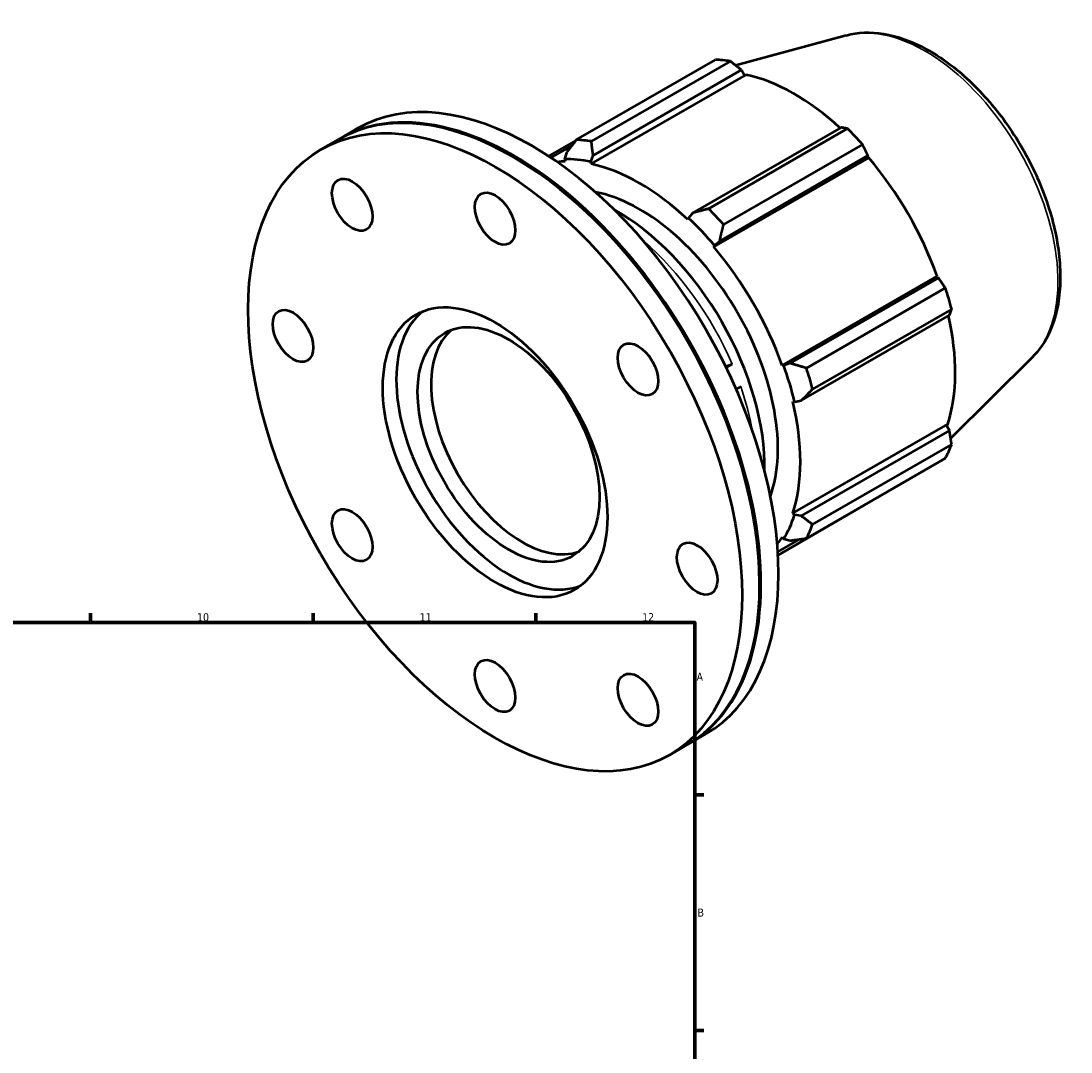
# Model space of a CAD drawing. Header units: millimetres. Extents: x -124 to 940, y -110 to 792.
# Tile 6 of 6: x 609 to 940, y 439 to 763. Entities that reach past the tile are written whole.
import ezdxf

# ---------------------------------------------------------------- set-up
doc = ezdxf.new("R2010")
doc.units = ezdxf.units.MM
for name, color, linetype, lineweight in [('Border (ISO)', 7, 'Continuous', 70), ('Visible (ISO)', 7, 'Continuous', 50), ('Visible Narrow (ISO)', 7, 'Continuous', 35)]:
    doc.layers.add(name, color=color, linetype=linetype, lineweight=lineweight)
doc.styles.add('Note Text (ISO)', font='tahoma.ttf')

# ---------------------------------------------------------------- blocks, each defined once
blk = doc.blocks.new('Borders Default Border')
at = {"layer": 'Border (ISO)'}
for p, q in [((630.75, 574), (630.75, 576.9)), ((700.83, 574), (700.83, 576.9)), ((770.92, 574), (770.92, 576.9)), ((821, 519.75), (823.9, 519.75)), ((821, 445.5), (823.9, 445.5))]:
    blk.add_line(p, q, dxfattribs=at)
at = {"layer": 'Border (ISO)', "flags": 128}
blk.add_lwpolyline([(20, 20), (20, 574), (821, 574), (821, 20), (20, 20)], dxfattribs=at)
at = {"layer": 'Border (ISO)', "color": 232, "true_color": 0xca0064, "char_height": 2.5, "attachment_point": 7, "style": 'Note Text (ISO)'}
for s, insert in [('10', (664.29, 574.35)), ('11', (734.37, 574.4)), ('12', (804.46, 574.4)), ('A', (821.59, 555.62)), ('B', (821.89, 481.37))]:
    blk.add_mtext(s, dxfattribs=dict(at, insert=insert))

msp = doc.modelspace()

# ---------------------------------------------------------------- linework, layer by layer
at = {"layer": 'Visible (ISO)'}
for p, q in [((868.735, 758.856), (833.89, 749.405)), ((783.714, 725.958), (827.504, 751.175)), ((832.257, 750.714), (788.467, 725.497)), ((789.007, 721.081), (835.683, 747.96)), ((835.683, 747.96), (836.637, 746.299)), ((788.41, 718.37), (837.18, 746.455)), ((836.637, 746.299), (837.18, 746.455)), ((709.198, 726.318), (714.731, 729.505)), ((867.118, 729.857), (820.443, 702.978)), ((825.339, 704.264), (869.129, 729.481)), ((703.24, 722.888), (708.773, 726.074)), ((783.551, 725.748), (774.981, 720.812)), ((873.882, 724.467), (830.092, 699.25)), ((775.719, 720.325), (782.282, 724.104)), ((780.59, 721.897), (780.004, 719.864)), ((788.246, 719.064), (789.007, 721.081)), ((828.86, 694.1), (875.536, 720.978)), ((875.536, 720.978), (875.327, 720.105)), ((764.179, 720.383), (763.968, 720.506)), ((780.004, 719.864), (780.255, 719.16)), ((788.41, 718.37), (788.246, 719.064)), ((827.017, 692.232), (875.788, 720.317)), ((875.327, 720.105), (875.788, 720.317)), ((819.026, 701.339), (818.863, 700.833)), ((820.443, 702.978), (819.026, 701.339)), ((827.017, 692.232), (827.269, 692.645)), ((827.269, 692.645), (828.86, 694.1)), ((848.551, 654.935), (897.321, 683.02)), ((897.764, 682.478), (851.089, 655.6)), ((897.321, 683.02), (896.907, 682.728)), ((896.907, 682.728), (897.764, 682.478)), ((856.165, 654.091), (899.955, 679.308)), ((901.924, 672.679), (858.134, 647.461)), ((854.575, 643.859), (901.251, 670.738)), ((832.774, 655.321), (830.917, 654.251)), ((849.034, 654.947), (848.551, 654.935)), ((851.089, 655.6), (849.034, 654.947)), ((927.204, 657.323), (901.623, 632.011)), ((835.487, 648.301), (834.048, 647.472)), ((851.928, 643.561), (852.448, 643.452)), ((852.448, 643.452), (854.575, 643.859)), ((851.928, 608.352), (900.699, 636.437)), ((900.699, 636.437), (900.292, 636.046)), ((900.292, 636.046), (901.251, 634.393)), ((901.251, 634.393), (854.575, 607.514)), ((858.134, 604.83), (901.924, 630.047)), ((899.955, 625.685), (856.165, 600.468)), ((847.248, 595.217), (873.882, 610.555)), ((852.448, 607.864), (851.928, 608.352)), ((854.575, 607.514), (852.448, 607.864)), ((847.19, 596.213), (854.091, 600.187)), ((848.551, 600.869), (849.034, 600.3)), ((849.034, 600.3), (851.089, 599.79)), ((841.449, 586.203), (841.449, 585.958)), ((818.985, 535.67), (824.518, 538.856)), ((813.027, 532.239), (818.56, 535.426))]:
    msp.add_line(p, q, dxfattribs=at)
for centre, major_axis, start_param, end_param in [((850.693, 680.865), (-38.425, 66.727), 5.8451561, 5.9396837), ((852.407, 681.852), (35.736, -62.056), 2.0696433, 2.6635608), ((769.624, 634.18), (-54.894, 95.324), 3.1415927, 6.2831853), ((763.667, 630.75), (-54.894, 95.324), 3.1415927, 6.2831853), ((764.091, 630.994), (-54.894, 95.324), 3.1377431, 6.2870348), ((850.693, 680.865), (38.425, -66.727), 1.9181653, 2.0126929), ((806.903, 655.648), (-38.425, 66.727), 5.8451561, 5.9396837), ((763.879, 630.872), (54.744, -95.064), 0.7873319, 2.3542608), ((803.636, 653.766), (-35.736, 62.056), 5.9796864, 6.0377505), ((803.636, 653.766), (-36.12, 62.723), 5.8051535, 5.9796864), ((803.636, 653.766), (-35.736, 62.056), 5.1942882, 5.8051535), ((852.407, 681.852), (35.736, -62.056), 1.2672974, 1.8781627), ((803.636, 653.766), (30.74, -53.382), 0.4576938, 2.6838988), ((796.742, 649.796), (32.662, -56.718), 0.7609163, 2.3806763), ((803.636, 653.766), (36.12, -62.723), 1.8781627, 2.0526956), ((806.903, 655.648), (-38.425, 66.727), 5.059758, 5.1542856), ((803.636, 653.766), (-35.736, 62.056), 4.4088901, 5.0197553), ((850.693, 680.865), (38.425, -66.727), 1.1327672, 1.2272947), ((762.376, 630.007), (24.952, -43.329), 3.2263834, 6.1983945), ((852.407, 681.852), (35.736, -62.056), 0.4818993, 1.0759774), ((766.619, 632.45), (20.211, -35.097), 3.2463387, 6.1784393), ((803.636, 653.766), (36.12, -62.723), 1.0927645, 1.2672974), ((806.903, 655.648), (-38.425, 66.727), 4.2743598, 4.3688874), ((803.636, 653.766), (-35.736, 62.056), 3.6234919, 4.2343571), ((850.693, 680.865), (38.425, -66.727), 0.347369, 0.4418966), ((803.636, 653.766), (36.12, -62.723), 0.3073663, 0.4818993), ((806.903, 655.648), (38.425, -66.727), 0.347369, 0.4418966), ((803.636, 653.766), (35.736, -62.056), 0.2454349, 0.3073663)]:
    msp.add_ellipse(centre, major_axis=major_axis, ratio=0.5780931, start_param=start_param, end_param=end_param, dxfattribs=at)
for centre, major_axis in [((758.134, 627.563), (54.894, -95.324)), ((713.134, 705.506), (4.491, -7.799)), ((758.134, 701.143), (4.491, -7.799)), ((758.134, 627.563), (24.952, -43.329)), ((694.494, 664.211), (4.491, -7.799)), ((762.376, 630.007), (20.211, -35.097)), ((803.134, 653.678), (4.491, -7.799)), ((713.134, 601.449), (4.491, -7.799)), ((821.773, 590.916), (4.491, -7.799)), ((758.134, 553.984), (4.491, -7.799)), ((803.134, 549.621), (4.491, -7.799))]:
    msp.add_ellipse(centre, major_axis=major_axis, ratio=0.5780931, dxfattribs=at)
for points, knots in [([(868.735, 758.856), (872.412, 759.853), (876.376, 759.983), (884.869, 758.629), (889.423, 756.977), (898.591, 751.993), (903.203, 748.583), (911.887, 740.426), (915.958, 735.682), (923.176, 725.361), (926.324, 719.789), (931.412, 708.34), (933.352, 702.464), (935.812, 690.932), (936.327, 685.28), (935.784, 674.741), (934.726, 669.848), (931.412, 662.433), (929.53, 659.625), (927.204, 657.323)], [5.6508865, 5.6508865, 5.6508865, 5.6508865, 5.9375323, 5.9375323, 6.2552526, 6.2552526, 6.5877037, 6.5877037, 6.9195397, 6.9195397, 7.2496192, 7.2496192, 7.5797848, 7.5797848, 7.9117999, 7.9117999, 8.2439261, 8.2439261, 8.4901479, 8.4901479, 8.4901479, 8.4901479]), ([(832.774, 655.321), (832.617, 655.231), (832.401, 655.121), (832.006, 654.945), (831.759, 654.846), (831.344, 654.7), (831.103, 654.628), (830.869, 654.57), (830.821, 654.558), (830.773, 654.548)], [0, 0, 0, 0, 0.06660826, 0.06660826, 0.13327168, 0.13327168, 0.20000386, 0.20000386, 0.21713015, 0.21713015, 0.21713015, 0.21713015])]:
    msp.add_open_spline(points, degree=3, knots=knots, dxfattribs=at)
for points, weights in [([(835.683, 747.96), (834.012, 749.313), (832.257, 750.714)], [1.00061432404, 1.00071565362, 1]), ([(869.129, 729.481), (868.11, 729.677), (867.118, 729.857)], [1, 1.00071565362, 1.00061432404]), ([(783.714, 725.958), (782.098, 723.874), (780.59, 721.897)], [1.01541112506, 1.0109814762, 1.0057494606]), ([(789.007, 721.081), (788.721, 723.232), (788.467, 725.497)], [1.0057494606, 1.0109814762, 1.01541112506]), ([(875.536, 720.978), (874.733, 722.691), (873.882, 724.467)], [1.00061432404, 1.00071565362, 1]), ([(825.339, 704.264), (822.82, 703.596), (820.443, 702.978)], [1.01541112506, 1.0109814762, 1.0057494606]), ([(828.86, 694.1), (829.442, 696.61), (830.092, 699.25)], [1.0057494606, 1.0109814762, 1.01541112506]), ([(899.955, 679.308), (898.844, 680.929), (897.764, 682.478)], [1, 1.00071565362, 1.00061432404]), ([(901.251, 670.738), (901.587, 671.692), (901.924, 672.679)], [1.00061432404, 1.00071565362, 1]), ([(856.165, 654.091), (853.554, 654.848), (851.089, 655.6)], [1.01541112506, 1.0109814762, 1.0057494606]), ([(854.575, 643.859), (856.297, 645.611), (858.134, 647.461)], [1.0057494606, 1.0109814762, 1.01541112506]), ([(901.924, 630.047), (901.587, 632.268), (901.251, 634.393)], [1, 1.00071565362, 1.00061432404]), ([(873.882, 610.555), (873.925, 610.638), (873.968, 610.72)], [1, 1.00003609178, 1.00007010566]), ([(858.134, 604.83), (856.297, 606.187), (854.575, 607.514)], [1.01541112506, 1.0109814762, 1.0057494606]), ([(851.089, 599.79), (853.554, 600.11), (856.165, 600.468)], [1.0057494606, 1.0109814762, 1.01541112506])]:
    msp.add_rational_spline(points, weights, degree=2, dxfattribs=at)
at = {"layer": 'Visible Narrow (ISO)'}
for centre, major_axis, start_param, end_param in [((893.499, 705.515), (-29.571, 51.352), 3.2927583, 6.1320197), ((794.075, 648.261), (-32.662, 56.718), 4.509413, 5.2661228), ((794.075, 648.261), (-32.662, 56.718), 4.1586552, 4.3916978)]:
    msp.add_ellipse(centre, major_axis=major_axis, ratio=0.5780931, start_param=start_param, end_param=end_param, dxfattribs=at)

# ---------------------------------------------------------------- block references
msp.add_blockref('Borders Default Border', (0, 0))

doc.saveas('drawing.dxf')
